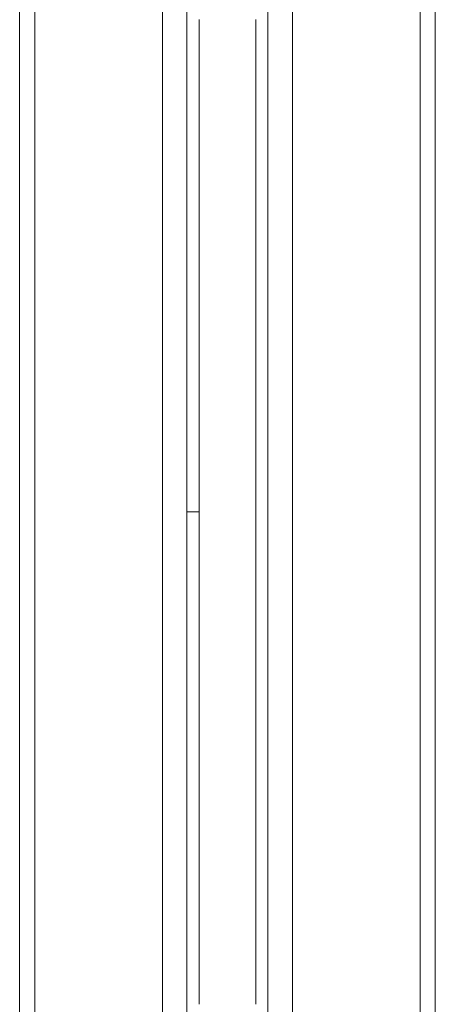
# Model space of a CAD drawing. Header units: millimetres. Extents: x 2 to 458, y -103 to 427.
# Tile 8 of 11: x 376 to 435, y 108 to 247. Entities that reach past the tile are written whole.
import ezdxf

# ---------------------------------------------------------------- set-up
doc = ezdxf.new("R2010")
doc.units = ezdxf.units.MM

msp = doc.modelspace()

# ---------------------------------------------------------------- linework, layer by layer
at = {"color": 7, "linetype": 'Continuous', "lineweight": 15}
for p, q in [((378.56, 89.41), (378.56, 265.41)), ((400.08, 264.9), (400.08, 177.41)), ((411.54, 89.92), (411.54, 264.9)), ((433.06, 265.41), (433.06, 89.41)), ((396.62, 263.05), (396.62, 91.76)), ((415.01, 91.76), (415.01, 263.05)), ((376.41, 254.91), (376.41, 99.91)), ((435.21, 177.41), (435.21, 254.91)), ((401.81, 177.41), (401.81, 247)), ((409.81, 247), (409.81, 107.82)), ((400.08, 177.41), (400.08, 89.92)), ((401.81, 107.82), (401.81, 177.41)), ((435.21, 99.91), (435.21, 177.41))]:
    msp.add_line(p, q, dxfattribs=at)
msp.add_open_spline([(400.08, 177.41), (400.16, 177.41), (400.26, 177.41), (400.5, 177.41), (400.64, 177.41), (400.95, 177.41), (401.12, 177.41), (401.46, 177.41), (401.64, 177.41), (401.81, 177.41)], degree=3, knots=[0, 0, 0, 0, 0.25, 0.25, 0.5, 0.5, 0.75, 0.75, 1, 1, 1, 1], dxfattribs=at)

doc.saveas('drawing.dxf')
